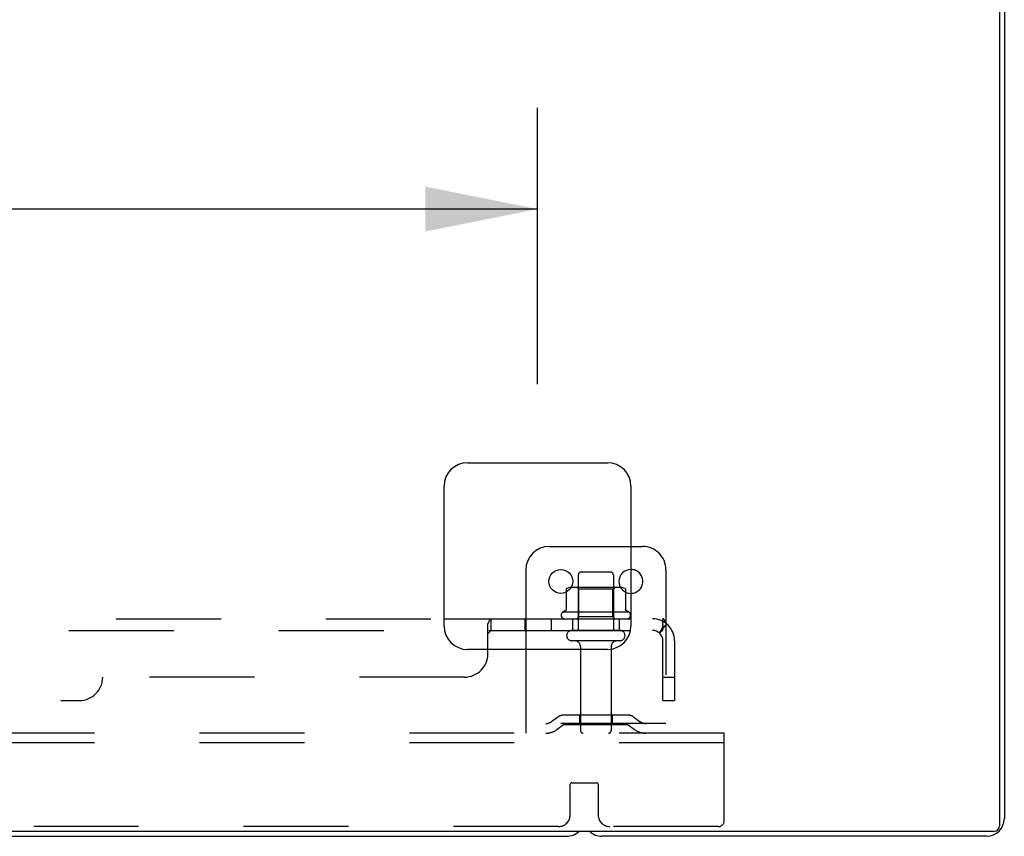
# Model space of a CAD drawing. Header units: inches. Extents: x 0 to 204, y 0 to 132.
# Tile 90 of 99: x 40 to 50, y 101 to 110. Entities that reach past the tile are written whole.
import ezdxf

# ---------------------------------------------------------------- set-up
doc = ezdxf.new("R2010")
doc.units = ezdxf.units.IN
doc.header["$LTSCALE"] = 11.243375
doc.header["$MEASUREMENT"] = 0
doc.linetypes.add('HIDDEN', pattern=[0.2, 0.1, -0.1])
doc.layers.get('0').update_dxf_attribs({"linetype": 'CONTINUOUS'})
for name, color, linetype in [('DEFAULT_2', 8, 'HIDDEN'), ('DIMENSIONS', 7, 'CONTINUOUS'), ('SUBPANEL', 7, 'CONTINUOUS')]:
    doc.layers.add(name, color=color, linetype=linetype)
doc.styles.get("Standard").update_dxf_attribs({"font": 'arial.ttf'})
doc.dimstyles.new('DIMSTYLE_1', dxfattribs={"dimtxt": 0.901875, "dimasz": 1.2025, "dimexe": 0.09, "dimexo": 0.07, "dimgap": 0.0375, "dimtad": 0, "dimtih": 1, "dimtoh": 1, "dimzin": 4, "dimdsep": 46, "dimtxsty": 'Standard', "dimblk": '_FILLED', "dimblk1": '_FILLED', "dimblk2": '_FILLED', "dimcen": 0.09, "dimadec": 3, "dimazin": 1, "dimtfac": 1, "dimtdec": 3, "dimtofl": 0, "dimtmove": 0, "dimatfit": 3, "dimldrblk": '_FILLED', "dimfxl": 0, "dimtolj": 1, "dimtzin": 4, "dimarcsym": 0})

# ---------------------------------------------------------------- blocks, each defined once
blk = doc.blocks.new('_FILLED')
at = {"color": 0, "linetype": 'ByBlock'}
blk.add_solid([(0, 0), (-1, 0.2), (-1, -0.2)], dxfattribs=at)
blk = doc.blocks.new('*D12')
at = {"layer": 'DIMENSIONS', "color": 2, "linetype": 'Continuous'}
for p, q in [((15.19, 105.799), (15.19, 108.756)), ((45.44, 105.799), (45.44, 108.756)), ((15.19, 107.674), (28.288, 107.674)), ((45.44, 107.674), (32.341, 107.674))]:
    blk.add_line(p, q, dxfattribs=at)
at = {"layer": 'DIMENSIONS', "color": 2, "linetype": 'Continuous', "xscale": 1.2025, "yscale": 1.2025, "zscale": 1.2025, "rotation": 180}
blk.add_blockref('_FILLED', (15.19, 107.674), dxfattribs=at)
at = {"layer": 'DIMENSIONS', "color": 2, "linetype": 'Continuous', "xscale": 1.2025, "yscale": 1.2025, "zscale": 1.2025}
blk.add_blockref('_FILLED', (45.44, 107.674), dxfattribs=at)
at = {"layer": 'DIMENSIONS', "color": 2, "linetype": 'Continuous', "insert": (30.315, 108.125), "char_height": 0.9019, "width": 3.15153, "attachment_point": 2, "line_spacing_factor": 0.9}
blk.add_mtext('30.25', dxfattribs=at)

msp = doc.modelspace()

# ---------------------------------------------------------------- linework, layer by layer
at = {"color": 3, "linetype": 'Continuous'}
for p, q in [((50.388, 118.958), (50.388, 101.07)), ((50.44, 118.854), (50.44, 101.147)), ((44.69, 104.958), (46.19, 104.958)), ((44.44, 103.208), (44.44, 104.708)), ((46.44, 104.708), (46.44, 103.208)), ((46.19, 102.958), (44.69, 102.958)), ((50.328, 101.01), (10.302, 101.01)), ((50.251, 100.958), (46.129, 100.958))]:
    msp.add_line(p, q, dxfattribs=at)
at = {"color": 7, "linetype": 'Continuous'}
for p, q in [((45.565, 104.062), (46.44, 104.062)), ((45.315, 103.812), (45.315, 102.958)), ((45.746, 103.603), (45.746, 103.601)), ((45.746, 103.601), (45.746, 103.572)), ((46.384, 103.601), (46.384, 103.572)), ((14.879, 100.958), (45.751, 100.958))]:
    msp.add_line(p, q, dxfattribs=at)
for points in [[(45.752, 103.611), (45.75, 103.61), (45.749, 103.609), (45.748, 103.608), (45.747, 103.606), (45.746, 103.604), (45.746, 103.603)], [(46.378, 103.611), (46.379, 103.61), (46.38, 103.609), (46.382, 103.608), (46.382, 103.606), (46.383, 103.604), (46.384, 103.603), (46.384, 103.601)]]:
    msp.add_lwpolyline(points, dxfattribs=at)
msp.add_circle((45.69, 103.687), 0.128, dxfattribs=at)
at = {"color": 3, "linetype": 'Continuous'}
for centre, radius, start, end in [((44.69, 104.708), 0.25, 90, 180), ((46.19, 104.708), 0.25, 0, 90), ((44.69, 103.208), 0.25, 180, 270), ((46.19, 103.208), 0.25, 270, 360), ((50.251, 101.147), 0.189, 270, 360), ((50.328, 101.07), 0.06, 270, 360), ((46.129, 101.147), 0.189, 226.487, 270)]:
    msp.add_arc(centre, radius, start, end, dxfattribs=at)
at = {"color": 7, "linetype": 'Continuous'}
for centre, radius, start, end in [((45.565, 103.812), 0.25, 90, 180), ((46.44, 103.687), 0.128, 90, 270), ((45.809, 103.482), 0.141, 93.6175, 113.95), ((46.32, 103.482), 0.141, 66.05, 86.3825), ((45.751, 101.147), 0.189, 270, 313.4203)]:
    msp.add_arc(centre, radius, start, end, dxfattribs=at)
at = {"layer": 'DEFAULT_2', "color": 8, "linetype": 'HIDDEN'}
for p, q in [((46.44, 104.062), (46.565, 104.062)), ((46.222, 103.787), (45.907, 103.787)), ((46.815, 103.812), (46.815, 102.062)), ((45.877, 103.757), (45.877, 103.162)), ((46.252, 103.757), (46.252, 103.162)), ((45.746, 103.572), (45.746, 103.383)), ((46.32, 103.623), (45.809, 103.623)), ((45.881, 103.603), (45.861, 103.623)), ((46.248, 103.603), (45.881, 103.603)), ((45.881, 103.307), (45.881, 103.603)), ((46.248, 103.603), (46.268, 103.623)), ((46.248, 103.307), (46.248, 103.603)), ((46.384, 103.572), (46.384, 103.383)), ((46.421, 103.357), (45.709, 103.357)), ((45.731, 103.287), (46.399, 103.287)), ((45.881, 103.307), (45.861, 103.287)), ((46.248, 103.307), (45.881, 103.307)), ((46.248, 103.307), (46.268, 103.287)), ((46.322, 103.162), (45.807, 103.162)), ((46.322, 103.052), (45.807, 103.052)), ((45.315, 102.958), (45.315, 102.062)), ((45.9, 102.989), (45.9, 102.092)), ((46.23, 102.989), (46.23, 102.092)), ((45.658, 102.234), (45.59, 102.185)), ((46.405, 102.256), (45.724, 102.256)), ((45.89, 102.256), (45.89, 102.152)), ((46.24, 102.256), (46.24, 102.152)), ((46.472, 102.234), (46.54, 102.185)), ((46.815, 102.166), (45.315, 102.166)), ((45.718, 102.15), (45.65, 102.101)), ((46.405, 102.152), (45.724, 102.152)), ((46.411, 102.15), (46.479, 102.101)), ((47.44, 102.062), (13.19, 102.062)), ((47.44, 101.958), (47.44, 102.062)), ((47.44, 101.958), (13.19, 101.958)), ((47.44, 101.124), (47.44, 101.958)), ((45.79, 101.187), (45.79, 101.512)), ((45.81, 101.532), (46.07, 101.532)), ((46.09, 101.512), (46.09, 101.187)), ((45.665, 101.062), (14.965, 101.062)), ((47.377, 101.062), (46.215, 101.062))]:
    msp.add_line(p, q, dxfattribs=at)
for points in [[(45.746, 103.383), (45.746, 103.382), (45.746, 103.381), (45.745, 103.38), (45.745, 103.379), (45.745, 103.378), (45.744, 103.378), (45.744, 103.377), (45.743, 103.377), (45.743, 103.376), (45.743, 103.376), (45.742, 103.376), (45.742, 103.376), (45.742, 103.375), (45.742, 103.375), (45.741, 103.375), (45.741, 103.375), (45.741, 103.375), (45.741, 103.374)], [(46.389, 103.374), (46.389, 103.375), (46.388, 103.375), (46.388, 103.375), (46.388, 103.375), (46.388, 103.375), (46.387, 103.376), (46.387, 103.376), (46.387, 103.376), (46.386, 103.376), (46.386, 103.377), (46.386, 103.377), (46.385, 103.378), (46.385, 103.378), (46.385, 103.379), (46.384, 103.38), (46.384, 103.381), (46.384, 103.382), (46.384, 103.383)]]:
    msp.add_lwpolyline(points, dxfattribs=at)
for centre, radius, start, end in [((46.565, 103.812), 0.25, 0, 90), ((45.907, 103.757), 0.03, 90, 180), ((46.222, 103.757), 0.03, 0, 90), ((46.44, 103.687), 0.128, 270, 90), ((45.809, 103.482), 0.141, 90, 93.6175), ((46.32, 103.482), 0.141, 86.3825, 90), ((45.731, 103.325), 0.0384, 124.4497, 270), ((46.065, 102.757), 0.698, 117.6814, 120.6631), ((46.065, 102.757), 0.698, 59.3369, 62.3186), ((46.399, 103.325), 0.0384, 270, 55.5503), ((45.807, 103.107), 0.055, 90, 270), ((46.322, 103.107), 0.055, 270, 90), ((45.837, 102.989), 0.0625, 0, 90), ((46.292, 102.989), 0.0625, 90, 180), ((45.724, 102.142), 0.114, 90, 125.7539), ((46.405, 102.142), 0.114, 54.2461, 90), ((45.529, 102.27), 0.104, 270, 305.7539), ((45.529, 102.27), 0.208, 270, 305.7539), ((45.724, 102.142), 0.01, 90, 125.7539), ((45.93, 102.092), 0.03, 180, 270), ((46.2, 102.092), 0.03, 270, 360), ((46.405, 102.142), 0.01, 54.2461, 90), ((46.601, 102.27), 0.208, 234.2461, 270), ((46.601, 102.27), 0.104, 234.2461, 270), ((45.81, 101.512), 0.02, 90, 180), ((46.07, 101.512), 0.02, 0, 90), ((45.665, 101.187), 0.125, 270, 360), ((46.215, 101.187), 0.125, 180, 270), ((47.377, 101.124), 0.0625, 270, 360)]:
    msp.add_arc(centre, radius, start, end, dxfattribs=at)
at = {"layer": 'SUBPANEL', "color": 8, "linetype": 'HIDDEN'}
for p, q in [((16.19, 103.287), (44.44, 103.287)), ((44.932, 103.279), (44.934, 103.281)), ((45.305, 103.287), (45.305, 103.162)), ((45.315, 103.287), (46.783, 103.287)), ((45.586, 103.287), (45.586, 103.162)), ((45.815, 103.287), (45.815, 103.162)), ((46.315, 103.287), (46.315, 103.162)), ((46.783, 103.162), (46.783, 103.287)), ((15.686, 103.162), (44.944, 103.162)), ((44.939, 103.161), (44.941, 103.161)), ((45.315, 103.162), (46.783, 103.162)), ((46.822, 103.233), (46.743, 103.136)), ((44.914, 103.136), (44.915, 103.136)), ((46.783, 102.412), (46.783, 103.05)), ((46.908, 103.05), (46.908, 102.412)), ((44.908, 102.912), (44.908, 102.958)), ((44.658, 102.662), (40.783, 102.662)), ((46.783, 102.662), (46.908, 102.662)), ((20.096, 102.412), (40.533, 102.412)), ((46.783, 102.412), (46.908, 102.412))]:
    msp.add_line(p, q, dxfattribs=at)
at = {"layer": 'SUBPANEL', "color": 3, "linetype": 'Continuous'}
for p, q in [((44.44, 103.287), (45.315, 103.287)), ((44.908, 102.958), (44.908, 103.233))]:
    msp.add_line(p, q, dxfattribs=at)
at = {"layer": 'SUBPANEL', "color": 7, "linetype": 'Continuous'}
for q in [(44.944, 103.287), (45.315, 103.162)]:
    msp.add_line((44.944, 103.162), q, dxfattribs=at)
at = {"layer": 'SUBPANEL', "color": 3, "linetype": 'Continuous'}
for points in [[(44.908, 103.233), (44.91, 103.235), (44.912, 103.237), (44.913, 103.24), (44.915, 103.243), (44.916, 103.246), (44.918, 103.25), (44.919, 103.253)], [(44.919, 103.253), (44.922, 103.261), (44.924, 103.264), (44.925, 103.268), (44.927, 103.271), (44.929, 103.274), (44.93, 103.276), (44.932, 103.279), (44.934, 103.281), (44.936, 103.283), (44.938, 103.285), (44.939, 103.286), (44.941, 103.286), (44.942, 103.287), (44.944, 103.287)]]:
    msp.add_lwpolyline(points, dxfattribs=at)
at = {"layer": 'SUBPANEL', "color": 8, "linetype": 'HIDDEN'}
for points in [[(44.936, 103.283), (44.938, 103.285), (44.939, 103.286)], [(44.941, 103.286), (44.942, 103.287), (44.944, 103.287)], [(46.804, 103.264), (46.802, 103.268), (46.801, 103.271), (46.799, 103.274), (46.798, 103.276), (46.796, 103.279), (46.794, 103.281), (46.792, 103.283), (46.79, 103.285), (46.788, 103.286), (46.787, 103.286), (46.785, 103.287), (46.783, 103.287)], [(46.822, 103.233), (46.82, 103.235), (46.818, 103.237), (46.816, 103.24), (46.814, 103.243), (46.812, 103.246), (46.81, 103.25), (46.808, 103.253), (46.807, 103.257), (46.804, 103.264)], [(44.918, 103.137), (44.92, 103.138), (44.921, 103.139), (44.923, 103.141), (44.924, 103.142)], [(44.937, 103.158), (44.938, 103.16), (44.939, 103.161)], [(44.941, 103.161), (44.942, 103.162), (44.944, 103.162)], [(46.743, 103.136), (46.743, 103.136), (46.744, 103.136), (46.745, 103.136), (46.746, 103.136), (46.747, 103.136), (46.748, 103.137), (46.749, 103.138), (46.751, 103.139), (46.753, 103.141), (46.754, 103.142), (46.756, 103.144), (46.76, 103.147)], [(46.784, 103.221), (46.784, 103.221), (46.784, 103.222), (46.784, 103.221), (46.784, 103.221), (46.783, 103.221), (46.783, 103.221), (46.783, 103.22), (46.783, 103.22), (46.783, 103.219), (46.783, 103.218), (46.783, 103.218), (46.783, 103.217), (46.783, 103.217), (46.783, 103.216), (46.783, 103.215), (46.782, 103.215), (46.782, 103.214), (46.782, 103.213), (46.782, 103.212), (46.782, 103.212), (46.782, 103.211), (46.782, 103.21), (46.781, 103.209), (46.781, 103.209), (46.781, 103.208), (46.781, 103.207), (46.781, 103.206), (46.78, 103.206), (46.78, 103.205), (46.78, 103.204), (46.78, 103.203), (46.779, 103.202), (46.779, 103.202), (46.779, 103.201), (46.779, 103.2), (46.779, 103.199), (46.778, 103.198), (46.778, 103.197), (46.778, 103.196), (46.777, 103.196), (46.777, 103.195), (46.777, 103.194), (46.776, 103.193), (46.776, 103.192), (46.776, 103.191), (46.776, 103.19), (46.775, 103.189), (46.775, 103.188), (46.774, 103.187), (46.774, 103.186), (46.774, 103.185), (46.773, 103.184), (46.773, 103.183), (46.772, 103.182), (46.772, 103.181), (46.772, 103.18), (46.771, 103.179), (46.771, 103.178), (46.77, 103.177), (46.77, 103.176), (46.77, 103.175), (46.769, 103.174), (46.769, 103.173), (46.768, 103.173), (46.768, 103.172), (46.768, 103.171), (46.767, 103.17), (46.767, 103.169), (46.767, 103.169), (46.766, 103.168), (46.766, 103.167), (46.765, 103.166), (46.765, 103.166), (46.765, 103.165), (46.764, 103.164), (46.764, 103.163), (46.763, 103.163), (46.763, 103.162), (46.763, 103.162), (46.762, 103.161), (46.762, 103.16), (46.762, 103.16), (46.761, 103.159), (46.761, 103.159), (46.761, 103.158), (46.761, 103.158), (46.76, 103.158), (46.76, 103.158)], [(46.76, 103.147), (46.762, 103.149), (46.764, 103.151), (46.766, 103.153), (46.769, 103.155), (46.771, 103.157), (46.773, 103.158), (46.776, 103.16), (46.778, 103.161), (46.78, 103.161), (46.782, 103.162), (46.783, 103.162)], [(46.76, 103.158), (46.76, 103.158), (46.76, 103.158), (46.761, 103.158), (46.761, 103.158), (46.761, 103.158), (46.761, 103.159), (46.761, 103.159), (46.762, 103.159), (46.762, 103.16), (46.762, 103.16), (46.763, 103.161), (46.763, 103.161)], [(46.783, 103.219), (46.783, 103.219), (46.783, 103.22), (46.783, 103.22), (46.783, 103.221), (46.784, 103.221), (46.784, 103.221), (46.784, 103.221)], [(44.908, 103.136), (44.91, 103.136), (44.912, 103.136)]]:
    msp.add_lwpolyline(points, dxfattribs=at)
at = {"layer": 'SUBPANEL', "color": 7, "linetype": 'Continuous'}
for points in [[(44.908, 103.136), (44.91, 103.136), (44.912, 103.136), (44.914, 103.136), (44.915, 103.136), (44.917, 103.136), (44.918, 103.137), (44.92, 103.138), (44.921, 103.139), (44.923, 103.141), (44.924, 103.142), (44.926, 103.144), (44.927, 103.145), (44.928, 103.147), (44.931, 103.151)], [(44.931, 103.151), (44.932, 103.153), (44.934, 103.155), (44.935, 103.157), (44.937, 103.158), (44.938, 103.16), (44.939, 103.161), (44.941, 103.161), (44.942, 103.162), (44.944, 103.162)]]:
    msp.add_lwpolyline(points, dxfattribs=at)
at = {"layer": 'SUBPANEL', "color": 8, "linetype": 'HIDDEN'}
for centre, radius, start, end in [((46.671, 103.05), 0.237, 0, 90), ((46.671, 103.05), 0.112, 0, 90), ((44.658, 102.912), 0.25, 270, 360), ((40.533, 102.662), 0.25, 270, 360)]:
    msp.add_arc(centre, radius, start, end, dxfattribs=at)

# ---------------------------------------------------------------- dimensions: what is measured, and where the dimension line sits
at = {"layer": 'DIMENSIONS', "color": 2, "linetype": 'Continuous'}
dim = msp.add_linear_dim(base=(45.44, 107.674), p1=(15.19, 105.729), p2=(45.44, 105.729), dimstyle='DIMSTYLE_1', dxfattribs=at)
dim.commit()
dim.dimension.update_dxf_attribs({"geometry": '*D12', "text_midpoint": (30.316, 107.669), "dimtype": 160})

doc.saveas('drawing.dxf')
